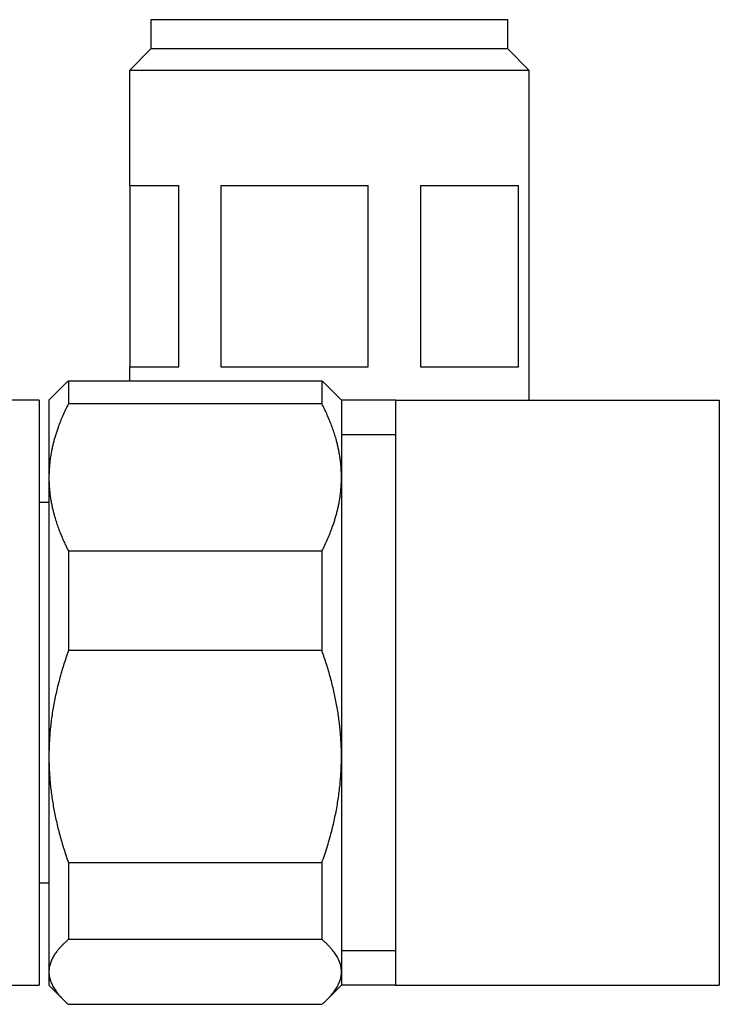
# Model space of a CAD drawing. Header units: millimetres. Extents: x 8 to 696, y 12 to 354.
# Tile 2 of 15: x 96 to 132, y 303 to 354. Entities that reach past the tile are written whole.
import ezdxf

# ---------------------------------------------------------------- set-up
doc = ezdxf.new("R2010")
doc.units = ezdxf.units.MM

msp = doc.modelspace()

# ---------------------------------------------------------------- linework, layer by layer
at = {"color": 7, "linetype": 'Continuous', "lineweight": 30}
for p, q in [((102.849, 353.95), (102.849, 352.45)), ((121.149, 353.95), (102.849, 353.95)), ((121.149, 352.45), (121.149, 353.95)), ((102.849, 352.45), (101.749, 351.35)), ((121.149, 352.45), (102.849, 352.45)), ((122.249, 351.35), (121.149, 352.45)), ((101.749, 351.35), (101.749, 345.45)), ((122.249, 351.35), (101.749, 351.35)), ((122.249, 345.45), (122.249, 351.35)), ((101.749, 345.45), (104.288, 345.45)), ((101.762, 345.45), (101.762, 336.15)), ((104.288, 336.15), (104.288, 345.45)), ((106.431, 345.45), (113.991, 345.45)), ((106.431, 345.45), (106.431, 336.15)), ((113.991, 336.15), (113.991, 345.45)), ((116.668, 345.45), (121.702, 345.45)), ((116.668, 345.45), (116.668, 336.15)), ((121.702, 336.15), (121.702, 345.45)), ((122.236, 345.45), (122.249, 345.45)), ((122.236, 345.45), (122.236, 336.15)), ((101.749, 336.15), (101.749, 335.428)), ((101.749, 336.15), (104.288, 336.15)), ((106.431, 336.15), (113.991, 336.15)), ((116.668, 336.15), (121.702, 336.15)), ((122.236, 336.15), (122.249, 336.15)), ((122.249, 334.45), (122.249, 336.15)), ((98.622, 335.428), (98.622, 334.257)), ((98.622, 335.428), (111.622, 335.428)), ((111.622, 335.428), (111.622, 334.257)), ((98.338, 335.166), (97.622, 334.45)), ((112.622, 334.45), (111.905, 335.167)), ((97.122, 334.45), (92.765, 334.45)), ((97.122, 334.45), (97.122, 304.45)), ((97.622, 334.45), (97.622, 330.486)), ((111.622, 334.257), (98.622, 334.257)), ((115.399, 334.45), (112.622, 334.45)), ((112.622, 334.45), (112.622, 330.486)), ((115.399, 334.45), (115.399, 304.45)), ((115.399, 334.45), (131.999, 334.45)), ((131.999, 334.45), (131.999, 304.45)), ((115.399, 332.671), (112.622, 332.671)), ((97.622, 330.486), (97.622, 316.169)), ((112.622, 330.486), (112.622, 316.169)), ((97.622, 329.2), (97.122, 329.201)), ((97.622, 329.198), (97.122, 329.198)), ((98.622, 326.715), (98.622, 321.602)), ((98.622, 326.715), (111.622, 326.715)), ((111.622, 326.715), (111.622, 321.602)), ((111.622, 321.602), (98.622, 321.602)), ((97.622, 316.169), (97.622, 305.134)), ((112.622, 316.169), (112.622, 305.134)), ((98.622, 310.736), (111.622, 310.736)), ((98.622, 310.736), (98.622, 306.796)), ((111.622, 310.736), (111.622, 306.796)), ((97.122, 309.702), (97.622, 309.702)), ((97.122, 309.7), (97.622, 309.7)), ((111.622, 306.796), (98.622, 306.796)), ((112.622, 306.229), (115.399, 306.229)), ((97.622, 305.134), (97.622, 304.45)), ((112.622, 305.134), (112.622, 304.45)), ((92.764, 304.45), (97.122, 304.45)), ((97.622, 304.45), (98.338, 303.734)), ((111.905, 303.733), (112.622, 304.45)), ((115.399, 304.45), (112.622, 304.45)), ((115.399, 304.45), (131.999, 304.45)), ((98.622, 303.472), (111.622, 303.472))]:
    msp.add_line(p, q, dxfattribs=at)
for points, knots in [([(98.338, 335.166), (98.383, 335.21), (98.473, 335.298), (98.572, 335.385), (98.622, 335.428)], [0, 0, 0, 0, 0.499855, 1, 1, 1, 1]), ([(111.622, 335.428), (111.66, 335.395), (111.736, 335.328), (111.83, 335.241), (111.884, 335.187), (111.905, 335.166)], [0, 0, 0, 0, 0.383276, 0.766661, 1, 1, 1, 1]), ([(98.622, 334.257), (98.572, 334.157), (98.471, 333.958), (98.334, 333.656), (98.206, 333.352), (98.102, 333.08), (98.019, 332.84), (97.952, 332.633), (97.892, 332.426), (97.838, 332.219), (97.789, 332.012), (97.743, 331.786), (97.701, 331.542), (97.666, 331.278), (97.641, 331.014), (97.625, 330.75), (97.623, 330.574), (97.622, 330.486)], [0, 0, 0, 0, 0.082024, 0.16407, 0.246113, 0.328132, 0.383157, 0.438186, 0.49321, 0.547623, 0.602041, 0.656454, 0.725142, 0.793863, 0.862595, 0.931314, 1, 1, 1, 1]), ([(112.622, 330.486), (112.622, 330.529), (112.621, 330.654), (112.613, 330.861), (112.596, 331.104), (112.569, 331.347), (112.535, 331.59), (112.494, 331.819), (112.449, 332.035), (112.402, 332.237), (112.34, 332.471), (112.261, 332.735), (112.166, 333.014), (112.067, 333.277), (111.967, 333.524), (111.859, 333.77), (111.744, 334.014), (111.663, 334.176), (111.622, 334.257)], [0, 0, 0, 0, 0.034083, 0.097391, 0.160725, 0.224069, 0.287405, 0.350715, 0.403935, 0.45716, 0.51038, 0.588809, 0.667238, 0.733776, 0.800332, 0.866897, 0.933458, 1, 1, 1, 1]), ([(97.622, 330.486), (97.622, 330.442), (97.623, 330.317), (97.631, 330.111), (97.648, 329.867), (97.674, 329.624), (97.709, 329.381), (97.749, 329.152), (97.794, 328.936), (97.842, 328.734), (97.904, 328.501), (97.983, 328.236), (98.078, 327.957), (98.177, 327.694), (98.277, 327.447), (98.385, 327.201), (98.499, 326.957), (98.581, 326.795), (98.622, 326.715)], [0, 0, 0, 0, 0.034083, 0.097391, 0.160725, 0.224069, 0.287405, 0.350715, 0.403935, 0.45716, 0.51038, 0.588809, 0.667238, 0.733776, 0.800332, 0.866897, 0.933458, 1, 1, 1, 1]), ([(111.622, 326.715), (111.672, 326.814), (111.772, 327.013), (111.91, 327.315), (112.038, 327.619), (112.142, 327.891), (112.225, 328.131), (112.291, 328.338), (112.352, 328.545), (112.406, 328.752), (112.455, 328.959), (112.501, 329.185), (112.543, 329.429), (112.578, 329.693), (112.603, 329.957), (112.619, 330.221), (112.621, 330.397), (112.622, 330.486)], [0, 0, 0, 0, 0.082024, 0.16407, 0.246113, 0.328132, 0.383157, 0.438186, 0.49321, 0.547623, 0.602041, 0.656454, 0.725142, 0.793863, 0.862595, 0.931314, 1, 1, 1, 1]), ([(98.622, 321.602), (98.579, 321.48), (98.493, 321.234), (98.374, 320.867), (98.263, 320.501), (98.162, 320.136), (98.068, 319.772), (97.983, 319.406), (97.907, 319.042), (97.839, 318.677), (97.781, 318.315), (97.731, 317.954), (97.691, 317.595), (97.66, 317.237), (97.638, 316.88), (97.624, 316.525), (97.623, 316.288), (97.622, 316.169)], [0, 0, 0, 0, 0.070136, 0.140298, 0.208505, 0.27651, 0.344514, 0.411887, 0.479259, 0.545691, 0.612122, 0.677513, 0.742905, 0.807417, 0.871929, 0.935964, 1, 1, 1, 1]), ([(112.622, 316.169), (112.621, 316.279), (112.62, 316.499), (112.608, 316.829), (112.589, 317.161), (112.562, 317.493), (112.527, 317.828), (112.485, 318.164), (112.434, 318.503), (112.375, 318.843), (112.308, 319.186), (112.233, 319.529), (112.15, 319.875), (112.059, 320.22), (111.961, 320.566), (111.856, 320.911), (111.743, 321.257), (111.662, 321.487), (111.622, 321.602)], [0, 0, 0, 0, 0.059354, 0.118983, 0.178612, 0.238957, 0.299302, 0.36068, 0.422058, 0.484617, 0.547177, 0.610865, 0.674553, 0.739127, 0.8037, 0.868774, 0.933848, 1, 1, 1, 1]), ([(97.622, 316.169), (97.622, 316.111), (97.623, 315.936), (97.63, 315.643), (97.647, 315.291), (97.673, 314.94), (97.708, 314.589), (97.75, 314.24), (97.801, 313.891), (97.86, 313.544), (97.927, 313.198), (98.001, 312.853), (98.084, 312.504), (98.175, 312.151), (98.276, 311.795), (98.384, 311.44), (98.499, 311.087), (98.581, 310.853), (98.622, 310.736)], [0, 0, 0, 0, 0.031424, 0.0949, 0.158401, 0.221913, 0.285417, 0.348894, 0.412349, 0.475827, 0.539313, 0.602795, 0.666254, 0.732988, 0.799741, 0.866503, 0.933261, 1, 1, 1, 1]), ([(111.622, 310.736), (111.671, 310.876), (111.768, 311.154), (111.902, 311.575), (112.027, 311.999), (112.135, 312.404), (112.229, 312.79), (112.309, 313.155), (112.38, 313.523), (112.443, 313.891), (112.497, 314.261), (112.54, 314.622), (112.573, 314.972), (112.598, 315.313), (112.614, 315.654), (112.621, 315.939), (112.622, 316.111), (112.622, 316.169)], [0, 0, 0, 0, 0.079536, 0.159092, 0.238645, 0.318176, 0.385521, 0.452903, 0.520301, 0.587695, 0.655068, 0.722407, 0.783941, 0.845492, 0.907042, 0.968576, 1, 1, 1, 1]), ([(98.622, 306.796), (98.582, 306.761), (98.502, 306.691), (98.39, 306.586), (98.284, 306.48), (98.185, 306.374), (98.093, 306.266), (98.015, 306.167), (97.949, 306.075), (97.89, 305.985), (97.833, 305.889), (97.78, 305.787), (97.734, 305.685), (97.696, 305.582), (97.664, 305.476), (97.64, 305.365), (97.625, 305.249), (97.623, 305.172), (97.622, 305.134)], [0, 0, 0, 0, 0.065066, 0.130137, 0.195202, 0.2604788, 0.3257618, 0.3910375, 0.4414903, 0.4919429, 0.5527227, 0.6135243, 0.6743318, 0.7351308, 0.7959083, 0.8639353, 0.9319733, 1, 1, 1, 1]), ([(112.622, 305.134), (112.622, 305.153), (112.621, 305.208), (112.613, 305.298), (112.596, 305.405), (112.57, 305.511), (112.536, 305.618), (112.494, 305.724), (112.443, 305.831), (112.384, 305.937), (112.317, 306.044), (112.242, 306.149), (112.159, 306.256), (112.067, 306.364), (111.967, 306.473), (111.859, 306.581), (111.744, 306.689), (111.663, 306.76), (111.622, 306.796)], [0, 0, 0, 0, 0.034083, 0.096966, 0.159875, 0.222793, 0.285703, 0.348588, 0.412301, 0.476037, 0.539782, 0.603521, 0.667238, 0.733776, 0.800332, 0.866897, 0.933458, 1, 1, 1, 1]), ([(97.622, 305.134), (97.622, 305.115), (97.623, 305.059), (97.631, 304.968), (97.649, 304.859), (97.675, 304.751), (97.71, 304.643), (97.754, 304.535), (97.806, 304.427), (97.867, 304.319), (97.935, 304.212), (98.012, 304.105), (98.102, 303.989), (98.21, 303.865), (98.337, 303.733), (98.473, 303.602), (98.572, 303.515), (98.622, 303.472)], [0, 0, 0, 0, 0.034083, 0.09801, 0.161965, 0.225929, 0.289885, 0.353814, 0.41822, 0.482648, 0.547086, 0.611518, 0.675927, 0.756932, 0.837959, 0.91899, 1, 1, 1, 1]), ([(111.622, 303.472), (111.66, 303.505), (111.736, 303.572), (111.844, 303.672), (111.945, 303.773), (112.041, 303.875), (112.13, 303.977), (112.213, 304.079), (112.289, 304.183), (112.357, 304.287), (112.418, 304.391), (112.472, 304.496), (112.518, 304.602), (112.555, 304.708), (112.585, 304.814), (112.606, 304.92), (112.619, 305.027), (112.621, 305.098), (112.622, 305.134)], [0, 0, 0, 0, 0.062072, 0.124143, 0.186353, 0.248573, 0.310793, 0.373, 0.435465, 0.497944, 0.560422, 0.622885, 0.685653, 0.748437, 0.81122, 0.873987, 0.936993, 1, 1, 1, 1])]:
    msp.add_open_spline(points, degree=3, knots=knots, dxfattribs=at)

doc.saveas('drawing.dxf')
